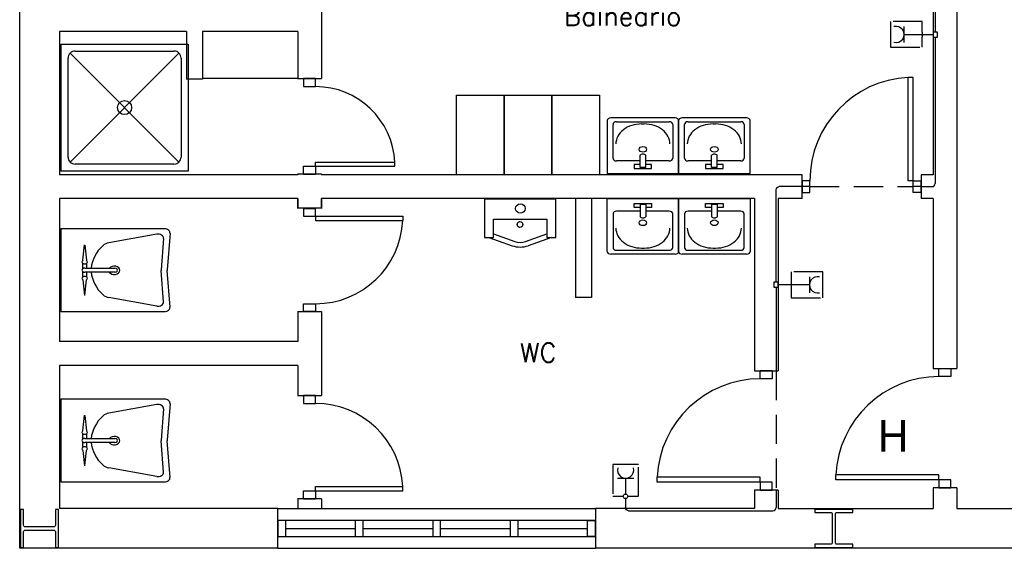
# Model space of a CAD drawing. Header units: millimetres. Extents: x -559 to 10735, y -2326 to 222.
# Tile 26 of 256: x 78.15 to 95.01, y 87.5 to 96.54. Entities that reach past the tile are written whole.
import ezdxf

# ---------------------------------------------------------------- set-up
doc = ezdxf.new("R2010")
doc.units = ezdxf.units.MM
doc.header["$LTSCALE"] = 4
doc.linetypes.add('HIDDEN2', pattern=[0.1875, 0.125, -0.0625])
for name, color, linetype in [('222', 22, 'Continuous'), ('Identificaçao de Comodos', 251, 'Continuous'), ('Planta Baixa', 251, 'Continuous')]:
    doc.layers.add(name, color=color, linetype=linetype)
doc.styles.add('ROMANS8', font='romans8', dxfattribs={"height": 0.2})

# ---------------------------------------------------------------- blocks, each defined once
blk = doc.blocks.new('A1138DB-flat-9-flat-1')
at = {"color": 9}
for p, q in [((-0.225, -0.3325), (-0.225, 0)), ((-0.225, 0), (0.225, 0)), ((0.225, 0), (0.225, -0.3325)), ((-0.0551, -0.0563), (-0.0551, -0.0319)), ((-0.0551, -0.0319), (0.0551, -0.0319)), ((-0.018, -0.0563), (-0.0551, -0.0563)), ((-0.018, -0.0382), (-0.018, -0.1144)), ((0.018, -0.0382), (-0.018, -0.0382)), ((0.018, -0.0382), (0.018, -0.1144)), ((0.0551, -0.0563), (0.018, -0.0563)), ((0.0551, -0.0319), (0.0551, -0.0563)), ((-0.1882, -0.0968), (-0.1882, -0.3081)), ((-0.018, -0.0793), (-0.1657, -0.0793)), ((0.1657, -0.0793), (0.018, -0.0793)), ((0.1882, -0.3081), (0.1882, -0.0968)), ((-0.1882, -0.3081), (-0.1882, -0.3081)), ((0.2025, -0.35), (-0.2025, -0.35)), ((-0.1657, -0.3256), (0.1657, -0.3256)), ((-0.0082, -0.3116), (0.0082, -0.3116))]:
    blk.add_line(p, q, dxfattribs=at)
for centre, major_axis, start_param, end_param in [((-0.1657, -0.0968), (-0.0225, 0), 4.712388, 6.283186), ((0, -0.1058), (0.0212, 0), 3.694408, 5.73037), ((0.1657, -0.0968), (-0.0225, 0), 3.141592, 4.71239), ((-0.0082, -0.1856), (0.162, 0), 3.141592, 4.71239), ((0, -0.1521), (-0.0232, 0), 1.570796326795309, 7.853981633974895), ((0.0082, -0.1856), (0.162, 0), 4.712388, 6.283186), ((-0.1657, -0.3081), (0.0225, 0), 3.141592, 4.71239), ((0.1657, -0.3081), (0.0225, 0), 4.712388, 6.283186), ((-0.2025, -0.3325), (-0.0225, 0), 0, 1.570796), ((0.2025, -0.3325), (0.0225, 0), 4.712389, 6.283185)]:
    blk.add_ellipse(centre, major_axis=major_axis, ratio=0.777778, start_param=start_param, end_param=end_param, dxfattribs=at)
blk = doc.blocks.new('AUD18D1S-flat-45-flat-1')
at = {"color": 9}
for p, q in [((-0.075, 0), (0.075, 0)), ((0.075, -0.65), (-0.075, -0.65))]:
    blk.add_line(p, q, dxfattribs=at)
blk = doc.blocks.new('AUD19D1S-flat-45-flat-1')
at = {"color": 9}
for p, q in [((0, 0), (0, 0)), ((0, -0.65), (0, -0.65))]:
    blk.add_line(p, q, dxfattribs=at)
blk = doc.blocks.new('AUD37D1S-flat-117-flat-1')
at = {"color": 9}
for p, q in [((0.0375, 0), (-0.0375, 0)), ((-0.0375, 0), (-0.0375, -0.05)), ((0.0375, -0.05), (0.0375, 0)), ((-0.0375, -0.05), (0.0375, -0.05))]:
    blk.add_line(p, q, dxfattribs=at)
at = {"color": 9, "oblique": 22.61986, "width": 1.083333, "flags": 3}
for p in [(-0.0375, -0.05), (0, -0.05), (0.0375, -0.05)]:
    blk.add_attdef('JAMBPT', p, '', height=0.00588, rotation=326.30993, dxfattribs=at)
at = {"color": 9, "width": 0.666667, "flags": 3}
for p in [(0, -0.05), (0.0375, -0.05)]:
    blk.add_attdef('JAMBPT', p, '', height=0.0075, rotation=270, dxfattribs=at)
blk = doc.blocks.new('AUD37D1S-flat-116-flat-1')
at = {"color": 9}
for p, q in [((-0.0375, 0.05), (0.0375, 0.05)), ((-0.0375, 0), (-0.0375, 0.05)), ((0.0375, 0), (-0.0375, 0)), ((0.0375, 0.05), (0.0375, 0))]:
    blk.add_line(p, q, dxfattribs=at)
at = {"color": 9, "text_generation_flag": 4, "flags": 3}
for p, height, rotation, width in [((-0.0375, 0.05), 0.00588, 33.69007, 1.083333), ((0, 0.05), 0.0075, 90, 0.666667), ((0, 0.05), 0.00588, 33.69007, 1.083333), ((0.0375, 0.05), 0.0075, 90, 0.666667), ((0.0375, 0.05), 0.00588, 33.69007, 1.083333)]:
    blk.add_attdef('JAMBPT', p, '', height=height, rotation=rotation, dxfattribs=dict(at, width=width))
blk = doc.blocks.new('AUD41D1S-flat-30-flat-1')
at = {"color": 9}
for p, q in [((0.0375, 0.325), (-0.0375, 0.325)), ((-0.0375, -0.325), (0.0375, -0.325))]:
    blk.add_line(p, q, dxfattribs=at)
blk = doc.blocks.new('AUD30D1S-flat-10-flat-1')
at = {"color": 9}
for p, q in [((0, -0.275), (0, -0.2483)), ((0, -0.2483), (0.5498, -0.2483)), ((0, -0.275), (0.5498, -0.275)), ((0.5498, -0.275), (0.5498, -0.2483))]:
    blk.add_line(p, q, dxfattribs=at)
blk.add_ellipse((0, -0.275), major_axis=(-0.3888, 0.3888), ratio=1, start_param=3.975621, end_param=5.497787, dxfattribs=at)
blk = doc.blocks.new('A1064DA-flat-4-flat-1')
at = {"color": 9}
for p, q in [((0, -0.4), (0, 0.4)), ((0, 0.4), (0.8, 0.4)), ((0.8, 0.4), (0.8, -0.4)), ((0.0444, -0.3111), (0.0444, 0.3111)), ((0.7425, 0.3425), (0.0575, -0.3425)), ((0.0575, 0.3425), (0.7425, -0.3425)), ((0.0889, 0.3556), (0.7111, 0.3556)), ((0.7556, 0.3111), (0.7556, -0.3111)), ((0.7111, -0.3556), (0.0889, -0.3556)), ((0.8, -0.4), (0, -0.4))]:
    blk.add_line(p, q, dxfattribs=at)
for centre, major_axis, start_param, end_param in [((0.0889, 0.3111), (0.0314, -0.0314), 2.356194, 3.926992), ((0.7111, 0.3111), (0.0314, -0.0314), 0.785397, 2.356195), ((0.4, 0), (0.0314, -0.0314), 0.785398, 7.068583), ((0.0889, -0.3111), (-0.0314, -0.0314), -0.785399, 0.785399), ((0.7111, -0.3111), (-0.0314, -0.0314), 0.785397, 2.356195)]:
    blk.add_ellipse(centre, major_axis=major_axis, ratio=1, start_param=start_param, end_param=end_param, dxfattribs=at)
blk = doc.blocks.new('A1138DD-flat-2-flat-1')
at = {"color": 9}
for p, q in [((0, 0.26), (0, -0.26)), ((0.6534, 0.26), (0, 0.26)), ((0.6043, 0.2256), (0.3034, 0.1719)), ((0.6467, 0.1988), (0.6317, 0.003)), ((0.6879, 0.2325), (0.6703, 0.003)), ((0.1398, 0.0618), (0.1492, 0.159)), ((0.1524, 0.1576), (0.1615, 0.0618)), ((0.1389, 0.0091), (0.1389, 0.0429)), ((0.1507, 0.0127), (0.3408, 0.0127)), ((0.1625, 0.0429), (0.1625, 0.0127)), ((0.1389, -0.0429), (0.1389, -0.0091)), ((0.1398, -0.0618), (0.1492, -0.159)), ((0.3408, -0.0127), (0.1507, -0.0127)), ((0.1524, -0.1576), (0.1615, -0.0618)), ((0.1625, -0.0127), (0.1625, -0.0429)), ((0.6467, -0.1988), (0.6317, -0.003)), ((0.6879, -0.2325), (0.6703, -0.003)), ((0.6043, -0.2256), (0.3034, -0.1719)), ((0, -0.26), (0.6534, -0.26))]:
    blk.add_line(p, q, dxfattribs=at)
for centre, major_axis, start_param, end_param in [((0.6534, 0.234), (0.0345, 0), -0.057781, 1.570796), ((0.6123, 0.2003), (0.0345, 0), -0.057781, 1.803372), ((0.5115, 0), (0.3197, 0), 2.444575, 3.088713), ((0.3193, 0.1213), (-0.069, 0), -1.33822, -0.697017), ((0.1507, 0.052), (-0.0169, 0), -0.873805, 4.014592), ((0.1507, 0), (-0.0169, 0), -1.570796, 1.570796), ((0.3369, -0.0007), (-0.035, 0), 0.474851, 5.750777), ((0.3408, 0), (-0.0169, 0), 1.570796, 4.712389), ((0.7006, 0), (-0.069, 0), -0.057781, 0.057781), ((0.7392, 0), (-0.069, 0), -0.057781, 0.057781), ((0.1507, -0.052), (-0.0169, 0), 2.268617, 7.15699), ((0.5115, 0), (-0.3197, 0), 0.05288, 0.697017), ((0.3193, -0.1213), (0.069, 0), -2.444575, -1.803372), ((0.6123, -0.2003), (-0.0345, 0), 1.33822, 3.199374), ((0.6534, -0.234), (-0.0345, 0), 1.570796, 3.199374)]:
    blk.add_ellipse(centre, major_axis=major_axis, ratio=0.753623, start_param=start_param, end_param=end_param, dxfattribs=at)
blk = doc.blocks.new('A1163DA-flat-1-flat-1')
at = {"color": 9}
for p, q in [((-0.1969, -0.24), (-0.0504, -0.2923)), ((-0.1687, -0.2173), (-0.0336, -0.2656)), ((0.0336, -0.2656), (0.1687, -0.2173)), ((0.1969, -0.24), (0.0504, -0.2923))]:
    blk.add_line(p, q, dxfattribs=at)
blk.add_lwpolyline([(-0.225, 0), (-0.225, -0.24), (-0.1687, -0.24), (-0.1687, -0.1244), (0.1687, -0.1244), (0.1687, -0.24), (0.225, -0.24), (0.225, 0)], close=True, dxfattribs=at)
for centre, radius in [((0.0014, -0.0582), 0.03), ((-0.0011, -0.159), 0.018)]:
    blk.add_circle(centre, radius, dxfattribs=at)
for centre, radius in [((0, -0.151), 0.15), ((0, -0.1714), 0.1)]:
    blk.add_arc(centre, radius, 250.35503, 289.64497, dxfattribs=at)
blk = doc.blocks.new('AUD18D1S-flat-44-flat-1')
at = {"color": 9}
for p, q in [((-0.075, 0.75), (0.075, 0.75)), ((0.075, 0), (-0.075, 0))]:
    blk.add_line(p, q, dxfattribs=at)
blk = doc.blocks.new('AUD19D1S-flat-44-flat-1')
at = {"color": 9}
for p, q in [((0, 0.75), (0, 0.75)), ((0, 0), (0, 0))]:
    blk.add_line(p, q, dxfattribs=at)
blk = doc.blocks.new('AUD37D1S-flat-115-flat-1')
at = {"color": 9}
for p, q in [((-0.0375, 0.05), (-0.0375, 0)), ((0.0375, 0.05), (-0.0375, 0.05)), ((-0.0375, 0), (0.0375, 0)), ((0.0375, 0), (0.0375, 0.05))]:
    blk.add_line(p, q, dxfattribs=at)
at = {"color": 9, "oblique": 22.61986, "width": 1.083333, "flags": 3}
for p in [(-0.0375, 0.05), (0, 0.05), (0.0375, 0.05)]:
    blk.add_attdef('JAMBPT', p, '', height=0.00588, rotation=146.30993, dxfattribs=at)
at = {"color": 9, "width": 0.666667, "flags": 3}
for p in [(-0.0375, 0.05), (0, 0.05)]:
    blk.add_attdef('JAMBPT', p, '', height=0.0075, rotation=90, dxfattribs=at)
blk = doc.blocks.new('AUD37D1S-flat-114-flat-1')
at = {"color": 9}
for p, q in [((-0.0375, 0), (0.0375, 0)), ((-0.0375, -0.05), (-0.0375, 0)), ((0.0375, 0), (0.0375, -0.05)), ((0.0375, -0.05), (-0.0375, -0.05))]:
    blk.add_line(p, q, dxfattribs=at)
at = {"color": 9, "text_generation_flag": 4, "flags": 3}
for p, height, rotation, width in [((-0.0375, -0.05), 0.00588, 213.69007, 1.083333), ((-0.0375, -0.05), 0.0075, 270, 0.666667), ((0, -0.05), 0.00588, 213.69007, 1.083333), ((0, -0.05), 0.0075, 270, 0.666667), ((0.0375, -0.05), 0.00588, 213.69007, 1.083333)]:
    blk.add_attdef('JAMBPT', p, '', height=height, rotation=rotation, dxfattribs=dict(at, width=width))
blk = doc.blocks.new('AUD41D1S-flat-29-flat-1')
at = {"color": 9}
for p, q in [((0.0375, 0.375), (-0.0375, 0.375)), ((-0.0375, -0.375), (0.0375, -0.375))]:
    blk.add_line(p, q, dxfattribs=at)
blk = doc.blocks.new('AUD29D1S-flat-24-flat-1')
at = {"color": 9}
for p, q in [((-0.65, -0.325), (-0.65, -0.2934)), ((0, -0.2934), (-0.65, -0.2934)), ((0, -0.325), (0, -0.2934)), ((0, -0.325), (-0.65, -0.325))]:
    blk.add_line(p, q, dxfattribs=at)
blk.add_ellipse((0, -0.325), major_axis=(-0.4596, 0.4596), ratio=1, start_param=-0.785398, end_param=0.736768, dxfattribs=at)
blk = doc.blocks.new('AUD18D1S-flat-43-flat-1')
at = {"color": 9}
for p, q in [((-0.075, 0.75), (0.075, 0.75)), ((0.075, 0), (-0.075, 0))]:
    blk.add_line(p, q, dxfattribs=at)
blk = doc.blocks.new('AUD19D1S-flat-43-flat-1')
at = {"color": 9}
for p, q in [((0, 0.75), (0, 0.75)), ((0, 0), (0, 0))]:
    blk.add_line(p, q, dxfattribs=at)
blk = doc.blocks.new('AUD37D1S-flat-113-flat-1')
at = {"color": 9}
for p, q in [((-0.0375, 0.05), (-0.0375, 0)), ((0.0375, 0.05), (-0.0375, 0.05)), ((-0.0375, 0), (0.0375, 0)), ((0.0375, 0), (0.0375, 0.05))]:
    blk.add_line(p, q, dxfattribs=at)
at = {"color": 9, "oblique": 22.61986, "width": 1.083333, "flags": 3}
for p in [(-0.0375, 0.05), (0, 0.05), (0.0375, 0.05)]:
    blk.add_attdef('JAMBPT', p, '', height=0.00588, rotation=146.30993, dxfattribs=at)
at = {"color": 9, "width": 0.666667, "flags": 3}
for p in [(-0.0375, 0.05), (0, 0.05)]:
    blk.add_attdef('JAMBPT', p, '', height=0.0075, rotation=90, dxfattribs=at)
blk = doc.blocks.new('AUD37D1S-flat-112-flat-1')
at = {"color": 9}
for p, q in [((-0.0375, 0), (0.0375, 0)), ((-0.0375, -0.05), (-0.0375, 0)), ((0.0375, 0), (0.0375, -0.05)), ((0.0375, -0.05), (-0.0375, -0.05))]:
    blk.add_line(p, q, dxfattribs=at)
at = {"color": 9, "text_generation_flag": 4, "flags": 3}
for p, height, rotation, width in [((-0.0375, -0.05), 0.00588, 213.69007, 1.083333), ((-0.0375, -0.05), 0.0075, 270, 0.666667), ((0, -0.05), 0.00588, 213.69007, 1.083333), ((0, -0.05), 0.0075, 270, 0.666667), ((0.0375, -0.05), 0.00588, 213.69007, 1.083333)]:
    blk.add_attdef('JAMBPT', p, '', height=height, rotation=rotation, dxfattribs=dict(at, width=width))
blk = doc.blocks.new('AUD41D1S-flat-28-flat-1')
at = {"color": 9}
for p, q in [((0.0375, 0.375), (-0.0375, 0.375)), ((-0.0375, -0.375), (0.0375, -0.375))]:
    blk.add_line(p, q, dxfattribs=at)
blk = doc.blocks.new('AUD29D1S-flat-23-flat-1')
at = {"color": 9}
for p, q in [((-0.65, -0.325), (-0.65, -0.2934)), ((0, -0.2934), (-0.65, -0.2934)), ((0, -0.325), (0, -0.2934)), ((0, -0.325), (-0.65, -0.325))]:
    blk.add_line(p, q, dxfattribs=at)
blk.add_ellipse((0, -0.325), major_axis=(-0.4596, 0.4596), ratio=1, start_param=-0.785398, end_param=0.736768, dxfattribs=at)
blk = doc.blocks.new('AUD18D1S-flat-42-flat-1')
at = {"color": 9}
for p, q in [((0, -0.075), (0, 0.075)), ((0.75, 0.075), (0.75, -0.075))]:
    blk.add_line(p, q, dxfattribs=at)
blk = doc.blocks.new('AUD19D1S-flat-42-flat-1')
at = {"color": 9}
for p, q in [((0, 0), (0, 0)), ((0.75, 0), (0.75, 0))]:
    blk.add_line(p, q, dxfattribs=at)
blk = doc.blocks.new('AUD37D1S-flat-111-flat-1')
at = {"color": 9}
for p, q in [((0, 0.0375), (0, -0.0375)), ((0.05, 0.0375), (0, 0.0375)), ((0.05, -0.0375), (0.05, 0.0375)), ((0, -0.0375), (0.05, -0.0375))]:
    blk.add_line(p, q, dxfattribs=at)
at = {"color": 9, "oblique": 22.61986, "width": 1.083333, "flags": 3}
for p in [(0.05, 0.0375), (0.05, 0), (0.05, -0.0375)]:
    blk.add_attdef('JAMBPT', p, '', height=0.00588, rotation=56.30993, dxfattribs=at)
at = {"color": 9, "width": 0.666667, "flags": 3}
for p in [(0.05, 0.0375), (0.05, 0)]:
    blk.add_attdef('JAMBPT', p, '', height=0.0075, dxfattribs=at)
blk = doc.blocks.new('AUD37D1S-flat-110-flat-1')
at = {"color": 9}
for p, q in [((-0.05, 0.0375), (0, 0.0375)), ((-0.05, -0.0375), (-0.05, 0.0375)), ((0, 0.0375), (0, -0.0375)), ((0, -0.0375), (-0.05, -0.0375))]:
    blk.add_line(p, q, dxfattribs=at)
at = {"color": 9, "text_generation_flag": 4, "flags": 3}
for p, height, rotation, width in [((-0.05, 0.0375), 0.00588, 123.69007, 1.083333), ((-0.05, 0.0375), 0.0075, 180, 0.666667), ((-0.05, 0), 0.0075, 180, 0.666667), ((-0.05, 0), 0.00588, 123.69007, 1.083333), ((-0.05, -0.0375), 0.00588, 123.69007, 1.083333)]:
    blk.add_attdef('JAMBPT', p, '', height=height, rotation=rotation, dxfattribs=dict(at, width=width))
blk = doc.blocks.new('AUD41D1S-flat-27-flat-1')
at = {"color": 9}
for p, q in [((-0.375, 0.0375), (-0.375, -0.0375)), ((0.375, -0.0375), (0.375, 0.0375))]:
    blk.add_line(p, q, dxfattribs=at)
blk = doc.blocks.new('AUD29D1S-flat-22-flat-1')
at = {"color": 9}
for p, q in [((0.325, 0.65), (0.2934, 0.65)), ((0.2934, 0), (0.2934, 0.65)), ((0.325, 0), (0.325, 0.65)), ((0.325, 0), (0.2934, 0))]:
    blk.add_line(p, q, dxfattribs=at)
blk.add_ellipse((0.325, 0), major_axis=(0.4596, -0.4596), ratio=1, start_param=2.404825, end_param=3.926991, dxfattribs=at)
blk = doc.blocks.new('A1138DB-flat-8-flat-1')
at = {"color": 9}
for p, q in [((-0.225, 0.3325), (-0.225, 0)), ((0.2025, 0.35), (-0.2025, 0.35)), ((-0.1657, 0.3256), (0.1657, 0.3256)), ((-0.0082, 0.3116), (0.0082, 0.3116)), ((0.225, 0), (0.225, 0.3325)), ((-0.1882, 0.0968), (-0.1882, 0.3081)), ((-0.1882, 0.3081), (-0.1882, 0.3081)), ((0.1882, 0.3081), (0.1882, 0.0968)), ((-0.018, 0.0793), (-0.1657, 0.0793)), ((-0.018, 0.0382), (-0.018, 0.1144)), ((0.018, 0.0382), (0.018, 0.1144)), ((0.1657, 0.0793), (0.018, 0.0793)), ((-0.225, 0), (0.225, 0)), ((-0.0551, 0.0563), (-0.0551, 0.0319)), ((-0.018, 0.0563), (-0.0551, 0.0563)), ((-0.0551, 0.0319), (0.0551, 0.0319)), ((0.018, 0.0382), (-0.018, 0.0382)), ((0.0551, 0.0563), (0.018, 0.0563)), ((0.0551, 0.0319), (0.0551, 0.0563))]:
    blk.add_line(p, q, dxfattribs=at)
for centre, major_axis, start_param, end_param in [((-0.2025, 0.3325), (-0.0225, 0), -1.570796, 0), ((-0.1657, 0.3081), (0.0225, 0), 1.570796, 3.141593), ((-0.0082, 0.1856), (0.162, 0), 1.570796, 3.141593), ((0.0082, 0.1856), (0.162, 0), -0.000001, 1.570797), ((0.1657, 0.3081), (0.0225, 0), -0.000001, 1.570797), ((0.2025, 0.3325), (0.0225, 0), 0, 1.570796), ((0, 0.1521), (-0.0232, 0), -1.570796, 4.712389), ((-0.1657, 0.0968), (-0.0225, 0), -0.000001, 1.570797), ((0, 0.1058), (0.0212, 0), 0.552816, 2.588777), ((0.1657, 0.0968), (-0.0225, 0), 1.570796, 3.141593)]:
    blk.add_ellipse(centre, major_axis=major_axis, ratio=0.777778, start_param=start_param, end_param=end_param, dxfattribs=at)
blk = doc.blocks.new('A1138DB-flat-7-flat-1')
at = {"color": 9}
for p, q in [((-0.225, -0.3325), (-0.225, 0)), ((-0.225, 0), (0.225, 0)), ((0.225, 0), (0.225, -0.3325)), ((-0.0551, -0.0563), (-0.0551, -0.0319)), ((-0.0551, -0.0319), (0.0551, -0.0319)), ((-0.018, -0.0563), (-0.0551, -0.0563)), ((-0.018, -0.0382), (-0.018, -0.1144)), ((0.018, -0.0382), (-0.018, -0.0382)), ((0.018, -0.0382), (0.018, -0.1144)), ((0.0551, -0.0563), (0.018, -0.0563)), ((0.0551, -0.0319), (0.0551, -0.0563)), ((-0.1882, -0.0968), (-0.1882, -0.3081)), ((-0.018, -0.0793), (-0.1657, -0.0793)), ((0.1657, -0.0793), (0.018, -0.0793)), ((0.1882, -0.3081), (0.1882, -0.0968)), ((-0.1882, -0.3081), (-0.1882, -0.3081)), ((0.2025, -0.35), (-0.2025, -0.35)), ((-0.1657, -0.3256), (0.1657, -0.3256)), ((-0.0082, -0.3116), (0.0082, -0.3116))]:
    blk.add_line(p, q, dxfattribs=at)
for centre, major_axis, start_param, end_param in [((-0.1657, -0.0968), (-0.0225, 0), 4.712388, 6.283186), ((0, -0.1058), (0.0212, 0), 3.694408, 5.73037), ((0.1657, -0.0968), (-0.0225, 0), 3.141592, 4.71239), ((-0.0082, -0.1856), (0.162, 0), 3.141592, 4.71239), ((0, -0.1521), (-0.0232, 0), 1.570796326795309, 7.853981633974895), ((0.0082, -0.1856), (0.162, 0), 4.712388, 6.283186), ((-0.1657, -0.3081), (0.0225, 0), 3.141592, 4.71239), ((0.1657, -0.3081), (0.0225, 0), 4.712388, 6.283186), ((-0.2025, -0.3325), (-0.0225, 0), 0, 1.570796), ((0.2025, -0.3325), (0.0225, 0), 4.712389, 6.283185)]:
    blk.add_ellipse(centre, major_axis=major_axis, ratio=0.777778, start_param=start_param, end_param=end_param, dxfattribs=at)
blk = doc.blocks.new('A1138DB-flat-6-flat-1')
at = {"color": 9}
for p, q in [((-0.225, 0.3325), (-0.225, 0)), ((0.2025, 0.35), (-0.2025, 0.35)), ((-0.1657, 0.3256), (0.1657, 0.3256)), ((-0.0082, 0.3116), (0.0082, 0.3116)), ((0.225, 0), (0.225, 0.3325)), ((-0.1882, 0.0968), (-0.1882, 0.3081)), ((-0.1882, 0.3081), (-0.1882, 0.3081)), ((0.1882, 0.3081), (0.1882, 0.0968)), ((-0.018, 0.0793), (-0.1657, 0.0793)), ((-0.018, 0.0382), (-0.018, 0.1144)), ((0.018, 0.0382), (0.018, 0.1144)), ((0.1657, 0.0793), (0.018, 0.0793)), ((-0.225, 0), (0.225, 0)), ((-0.0551, 0.0563), (-0.0551, 0.0319)), ((-0.018, 0.0563), (-0.0551, 0.0563)), ((-0.0551, 0.0319), (0.0551, 0.0319)), ((0.018, 0.0382), (-0.018, 0.0382)), ((0.0551, 0.0563), (0.018, 0.0563)), ((0.0551, 0.0319), (0.0551, 0.0563))]:
    blk.add_line(p, q, dxfattribs=at)
for centre, major_axis, start_param, end_param in [((-0.2025, 0.3325), (-0.0225, 0), -1.570796, 0), ((-0.1657, 0.3081), (0.0225, 0), 1.570796, 3.141593), ((-0.0082, 0.1856), (0.162, 0), 1.570796, 3.141593), ((0.0082, 0.1856), (0.162, 0), -0.000001, 1.570797), ((0.1657, 0.3081), (0.0225, 0), -0.000001, 1.570797), ((0.2025, 0.3325), (0.0225, 0), 0, 1.570796), ((0, 0.1521), (-0.0232, 0), -1.570796, 4.712389), ((-0.1657, 0.0968), (-0.0225, 0), -0.000001, 1.570797), ((0, 0.1058), (0.0212, 0), 0.552816, 2.588777), ((0.1657, 0.0968), (-0.0225, 0), 1.570796, 3.141593)]:
    blk.add_ellipse(centre, major_axis=major_axis, ratio=0.777778, start_param=start_param, end_param=end_param, dxfattribs=at)
blk = doc.blocks.new('A1138DD-flat-1-flat-1')
at = {"color": 9}
for p, q in [((0, 0.26), (0, -0.26)), ((0.6534, 0.26), (0, 0.26)), ((0.6043, 0.2256), (0.3034, 0.1719)), ((0.6467, 0.1988), (0.6317, 0.003)), ((0.6879, 0.2325), (0.6703, 0.003)), ((0.1398, 0.0618), (0.1492, 0.159)), ((0.1524, 0.1576), (0.1615, 0.0618)), ((0.1389, 0.0091), (0.1389, 0.0429)), ((0.1507, 0.0127), (0.3408, 0.0127)), ((0.1625, 0.0429), (0.1625, 0.0127)), ((0.1389, -0.0429), (0.1389, -0.0091)), ((0.1398, -0.0618), (0.1492, -0.159)), ((0.3408, -0.0127), (0.1507, -0.0127)), ((0.1524, -0.1576), (0.1615, -0.0618)), ((0.1625, -0.0127), (0.1625, -0.0429)), ((0.6467, -0.1988), (0.6317, -0.003)), ((0.6879, -0.2325), (0.6703, -0.003)), ((0.6043, -0.2256), (0.3034, -0.1719)), ((0, -0.26), (0.6534, -0.26))]:
    blk.add_line(p, q, dxfattribs=at)
for centre, major_axis, start_param, end_param in [((0.6534, 0.234), (0.0345, 0), -0.057781, 1.570796), ((0.6123, 0.2003), (0.0345, 0), -0.057781, 1.803372), ((0.5115, 0), (0.3197, 0), 2.444575, 3.088713), ((0.3193, 0.1213), (-0.069, 0), -1.33822, -0.697017), ((0.1507, 0.052), (-0.0169, 0), -0.873805, 4.014592), ((0.1507, 0), (-0.0169, 0), -1.570796, 1.570796), ((0.3369, -0.0007), (-0.035, 0), 0.474851, 5.750777), ((0.3408, 0), (-0.0169, 0), 1.570796, 4.712389), ((0.7006, 0), (-0.069, 0), -0.057781, 0.057781), ((0.7392, 0), (-0.069, 0), -0.057781, 0.057781), ((0.1507, -0.052), (-0.0169, 0), 2.268617, 7.15699), ((0.5115, 0), (-0.3197, 0), 0.05288, 0.697017), ((0.3193, -0.1213), (-0.069, 0), 0.697017, 1.33822), ((0.6123, -0.2003), (0.0345, 0), -1.803372, 0.057781), ((0.6534, -0.234), (-0.0345, 0), 1.570796, 3.199374)]:
    blk.add_ellipse(centre, major_axis=major_axis, ratio=0.753623, start_param=start_param, end_param=end_param, dxfattribs=at)
blk = doc.blocks.new('AUD18D1S-flat-40-flat-1')
at = {"color": 9}
for p, q in [((-0.075, 0), (0.075, 0)), ((0.075, -0.6), (-0.075, -0.6))]:
    blk.add_line(p, q, dxfattribs=at)
blk = doc.blocks.new('AUD19D1S-flat-40-flat-1')
at = {"color": 9}
for p, q in [((0, 0), (0, 0)), ((0, -0.6), (0, -0.6))]:
    blk.add_line(p, q, dxfattribs=at)
blk = doc.blocks.new('AUD37D1S-flat-104-flat-1')
at = {"color": 9}
for p, q in [((0.0375, 0), (-0.0375, 0)), ((-0.0375, 0), (-0.0375, -0.05)), ((0.0375, -0.05), (0.0375, 0)), ((-0.0375, -0.05), (0.0375, -0.05))]:
    blk.add_line(p, q, dxfattribs=at)
at = {"color": 9, "oblique": 22.61986, "width": 1.083333, "flags": 3}
for p in [(-0.0375, -0.05), (0, -0.05), (0.0375, -0.05)]:
    blk.add_attdef('JAMBPT', p, '', height=0.00588, rotation=326.30993, dxfattribs=at)
at = {"color": 9, "width": 0.666667, "flags": 3}
for p in [(0, -0.05), (0.0375, -0.05)]:
    blk.add_attdef('JAMBPT', p, '', height=0.0075, rotation=270, dxfattribs=at)
blk = doc.blocks.new('AUD37D1S-flat-103-flat-1')
at = {"color": 9}
for p, q in [((-0.0375, 0.05), (0.0375, 0.05)), ((-0.0375, 0), (-0.0375, 0.05)), ((0.0375, 0), (-0.0375, 0)), ((0.0375, 0.05), (0.0375, 0))]:
    blk.add_line(p, q, dxfattribs=at)
at = {"color": 9, "text_generation_flag": 4, "flags": 3}
for p, height, rotation, width in [((-0.0375, 0.05), 0.00588, 33.69007, 1.083333), ((0, 0.05), 0.0075, 90, 0.666667), ((0, 0.05), 0.00588, 33.69007, 1.083333), ((0.0375, 0.05), 0.0075, 90, 0.666667), ((0.0375, 0.05), 0.00588, 33.69007, 1.083333)]:
    blk.add_attdef('JAMBPT', p, '', height=height, rotation=rotation, dxfattribs=dict(at, width=width))
blk = doc.blocks.new('AUD41D1S-flat-26-flat-1')
at = {"color": 9}
for p, q in [((0.0375, 0.3), (-0.0375, 0.3)), ((-0.0375, -0.3), (0.0375, -0.3))]:
    blk.add_line(p, q, dxfattribs=at)
blk = doc.blocks.new('AUD30D1S-flat-9-flat-1')
at = {"color": 9}
for p, q in [((0, -0.25), (0, -0.2257)), ((0, -0.2257), (0.4999, -0.2257)), ((0.4999, -0.25), (0.4999, -0.2257)), ((0, -0.25), (0.4999, -0.25))]:
    blk.add_line(p, q, dxfattribs=at)
blk.add_ellipse((0, -0.25), major_axis=(-0.3535, 0.3535), ratio=1, start_param=3.975621, end_param=5.497787, dxfattribs=at)
blk = doc.blocks.new('A1095D1-flat-16-flat-1')
at = {"color": 9}
for p, q in [((-0.3, 0), (-0.3, 0.5)), ((-0.3, 0.5), (0, 0.5)), ((0, 0.5), (0, 0)), ((0, 0), (-0.3, 0))]:
    blk.add_line(p, q, dxfattribs=at)
blk = doc.blocks.new('A1095D1-flat-15-flat-1')
at = {"color": 9}
for p, q in [((-0.3, 0), (-0.3, 0.5)), ((-0.3, 0.5), (0, 0.5)), ((0, 0.5), (0, 0)), ((0, 0), (-0.3, 0))]:
    blk.add_line(p, q, dxfattribs=at)
blk = doc.blocks.new('A1095D1-flat-14-flat-1')
at = {"color": 9}
for p, q in [((-0.3, 0), (-0.3, 0.5)), ((-0.3, 0.5), (0, 0.5)), ((0, 0.5), (0, 0)), ((0, 0), (-0.3, 0))]:
    blk.add_line(p, q, dxfattribs=at)
blk = doc.blocks.new('AUW01D3S-flat-10-flat-1')
at = {"color": 9}
for p, q in [((0, 0.125), (2, 0.125)), ((0, -0.125), (2, -0.125))]:
    blk.add_line(p, q, dxfattribs=at)
blk = doc.blocks.new('AUD18D1S-flat-20-flat-1')
at = {"color": 9}
for p, q in [((0, -0.125), (0, 0.125)), ((2, 0.125), (2, -0.125))]:
    blk.add_line(p, q, dxfattribs=at)
blk = doc.blocks.new('AUD19D1S-flat-20-flat-1')
at = {"color": 9}
for p, q in [((0, 0), (0, 0)), ((2, 0), (2, 0))]:
    blk.add_line(p, q, dxfattribs=at)
blk = doc.blocks.new('AUD37D1S-flat-58-flat-1')
at = {"color": 9}
for p, q in [((0, 0.05), (0, -0.05)), ((0.05, 0.05), (0, 0.05)), ((0.05, -0.05), (0.05, 0.05)), ((0, -0.05), (0.05, -0.05))]:
    blk.add_line(p, q, dxfattribs=at)
at = {"color": 9, "oblique": 36.8699, "width": 1.25, "flags": 3}
for p in [(0.05, 0.05), (0.05, 0), (0.05, -0.05)]:
    blk.add_attdef('JAMBPT', p, '', height=0.00632, rotation=63.43495, dxfattribs=at)
at = {"color": 9, "width": 0.5, "flags": 3}
for p in [(0.05, 0.05), (0.05, 0)]:
    blk.add_attdef('JAMBPT', p, '', height=0.01, dxfattribs=at)
blk = doc.blocks.new('AUD37D1S-flat-57-flat-1')
at = {"color": 9}
for p, q in [((-0.05, 0.05), (0, 0.05)), ((-0.05, -0.05), (-0.05, 0.05)), ((0, 0.05), (0, -0.05)), ((0, -0.05), (-0.05, -0.05))]:
    blk.add_line(p, q, dxfattribs=at)
at = {"color": 9, "text_generation_flag": 4, "flags": 3}
for p, height, rotation, width in [((-0.05, 0.05), 0.00632, 116.56505, 1.25), ((-0.05, 0.05), 0.01, 180, 0.5), ((-0.05, 0), 0.01, 180, 0.5), ((-0.05, 0), 0.00632, 116.56505, 1.25), ((-0.05, -0.05), 0.00632, 116.56505, 1.25)]:
    blk.add_attdef('JAMBPT', p, '', height=height, rotation=rotation, dxfattribs=dict(at, width=width))
blk = doc.blocks.new('AUD40D1S-flat-20-flat-1')
at = {"color": 9}
for p, q in [((-1, 0.05), (-1, -0.05)), ((1, 0.05), (-1, 0.05)), ((1, -0.05), (1, 0.05)), ((-1, -0.05), (1, -0.05))]:
    blk.add_line(p, q, dxfattribs=at)
blk = doc.blocks.new('AUD40D1S-flat-19-flat-1')
at = {"color": 9}
for p, q in [((-1, 0.05), (-1, -0.05)), ((1, 0.05), (-1, 0.05)), ((1, -0.05), (1, 0.05)), ((-1, -0.05), (1, -0.05))]:
    blk.add_line(p, q, dxfattribs=at)
blk = doc.blocks.new('AUD37D1S-flat-56-flat-1')
at = {"color": 9}
for p, q in [((0, 0.05), (0, -0.05)), ((0.05, 0.05), (0, 0.05)), ((0.05, -0.05), (0.05, 0.05)), ((0, -0.05), (0.05, -0.05))]:
    blk.add_line(p, q, dxfattribs=at)
at = {"color": 9, "oblique": 36.8699, "width": 1.25, "flags": 3}
for p in [(0.05, 0.05), (0.05, 0), (0.05, -0.05)]:
    blk.add_attdef('JAMBPT', p, '', height=0.00632, rotation=63.43495, dxfattribs=at)
at = {"color": 9, "width": 0.5, "flags": 3}
for p in [(0.05, 0.05), (0.05, 0)]:
    blk.add_attdef('JAMBPT', p, '', height=0.01, dxfattribs=at)
blk = doc.blocks.new('AUD37D1S-flat-55-flat-1')
at = {"color": 9}
for p, q in [((0, 0.05), (0, -0.05)), ((0.05, 0.05), (0, 0.05)), ((0.05, -0.05), (0.05, 0.05)), ((0, -0.05), (0.05, -0.05))]:
    blk.add_line(p, q, dxfattribs=at)
at = {"color": 9, "oblique": 36.8699, "width": 1.25, "flags": 3}
for p in [(0.05, 0.05), (0.05, 0), (0.05, -0.05)]:
    blk.add_attdef('JAMBPT', p, '', height=0.00632, rotation=63.43495, dxfattribs=at)
at = {"color": 9, "width": 0.5, "flags": 3}
for p in [(0.05, 0.05), (0.05, 0)]:
    blk.add_attdef('JAMBPT', p, '', height=0.01, dxfattribs=at)
blk = doc.blocks.new('AUD37D1S-flat-54-flat-1')
at = {"color": 9}
for p, q in [((0, 0.05), (0, -0.05)), ((0.05, 0.05), (0, 0.05)), ((0.05, -0.05), (0.05, 0.05)), ((0, -0.05), (0.05, -0.05))]:
    blk.add_line(p, q, dxfattribs=at)
at = {"color": 9, "oblique": 36.8699, "width": 1.25, "flags": 3}
for p in [(0.05, 0.05), (0.05, 0), (0.05, -0.05)]:
    blk.add_attdef('JAMBPT', p, '', height=0.00632, rotation=63.43495, dxfattribs=at)
at = {"color": 9, "width": 0.5, "flags": 3}
for p in [(0.05, 0.05), (0.05, 0)]:
    blk.add_attdef('JAMBPT', p, '', height=0.01, dxfattribs=at)
blk = doc.blocks.new('AUW01D1S-flat-26-flat-1')
at = {"color": 9}
blk.add_line((-0.21875, 0), (0.21875, 0), dxfattribs=at)
blk = doc.blocks.new('AUW01D1S-flat-25-flat-1')
at = {"color": 9}
blk.add_line((-0.21875, 0), (0.21875, 0), dxfattribs=at)
blk = doc.blocks.new('AUW01D1S-flat-24-flat-1')
at = {"color": 9}
blk.add_line((-0.21875, 0), (0.21875, 0), dxfattribs=at)
blk = doc.blocks.new('AUW01D1S-flat-23-flat-1')
at = {"color": 9}
blk.add_line((-0.21875, 0), (0.21875, 0), dxfattribs=at)
blk = doc.blocks.new('AUD18D1S-flat-1-flat-1')
at = {"color": 9}
for p, q in [((0.075, 0.65), (-0.075, 0.65)), ((-0.075, 0), (0.075, 0))]:
    blk.add_line(p, q, dxfattribs=at)
blk = doc.blocks.new('AUD19D1S-flat-1-flat-1')
at = {"color": 9}
for p, q in [((0, 0.65), (0, 0.65)), ((0, 0), (0, 0))]:
    blk.add_line(p, q, dxfattribs=at)
blk = doc.blocks.new('AUD37D1S-flat-2-flat-1')
at = {"color": 9}
for p, q in [((-0.0375, 0.05), (0.0375, 0.05)), ((-0.0375, 0), (-0.0375, 0.05)), ((0.0375, 0), (-0.0375, 0)), ((0.0375, 0.05), (0.0375, 0))]:
    blk.add_line(p, q, dxfattribs=at)
at = {"color": 9, "text_generation_flag": 4, "flags": 3}
for p, height, rotation, width in [((-0.0375, 0.05), 0.00588, 33.69007, 1.083333), ((0, 0.05), 0.0075, 90, 0.666667), ((0, 0.05), 0.00588, 33.69007, 1.083333), ((0.0375, 0.05), 0.0075, 90, 0.666667), ((0.0375, 0.05), 0.00588, 33.69007, 1.083333)]:
    blk.add_attdef('JAMBPT', p, '', height=height, rotation=rotation, dxfattribs=dict(at, width=width))
blk = doc.blocks.new('AUD37D1S-flat-1-flat-1')
at = {"color": 9}
for p, q in [((0.0375, 0), (-0.0375, 0)), ((-0.0375, 0), (-0.0375, -0.05)), ((0.0375, -0.05), (0.0375, 0)), ((-0.0375, -0.05), (0.0375, -0.05))]:
    blk.add_line(p, q, dxfattribs=at)
at = {"color": 9, "oblique": 22.61986, "width": 1.083333, "flags": 3}
for p in [(-0.0375, -0.05), (0, -0.05), (0.0375, -0.05)]:
    blk.add_attdef('JAMBPT', p, '', height=0.00588, rotation=326.30993, dxfattribs=at)
at = {"color": 9, "width": 0.666667, "flags": 3}
for p in [(0, -0.05), (0.0375, -0.05)]:
    blk.add_attdef('JAMBPT', p, '', height=0.0075, rotation=270, dxfattribs=at)
blk = doc.blocks.new('AUD41D1S-flat-1-flat-1')
at = {"color": 9}
for p, q in [((-0.0375, 0.325), (0.0375, 0.325)), ((0.0375, -0.325), (-0.0375, -0.325))]:
    blk.add_line(p, q, dxfattribs=at)
blk = doc.blocks.new('AUD30D1S-flat-1-flat-1')
at = {"color": 9}
for p, q in [((0, 0.275), (0, 0.2483)), ((0, 0.275), (0.5498, 0.275)), ((0, 0.2483), (0.5498, 0.2483)), ((0.5498, 0.275), (0.5498, 0.2483))]:
    blk.add_line(p, q, dxfattribs=at)
blk.add_ellipse((0, 0.275), major_axis=(-0.3888, -0.3888), ratio=1, start_param=0.785398, end_param=2.307564, dxfattribs=at)

msp = doc.modelspace()

# ---------------------------------------------------------------- linework, layer by layer
at = {"layer": '222'}
for p, q in [((93.824, 96.743), (93.824, 96.327)), ((93.292, 96.147), (93.292, 96.424)), ((93.292, 96.285), (93.563, 96.285)), ((93.563, 96.285), (93.64, 96.283)), ((93.603, 96.322), (93.603, 96.245)), ((93.64, 96.283), (93.787, 96.283)), ((93.824, 96.239), (93.824, 93.735)), ((91.1, 92.049), (91.1, 93.627)), ((91.681, 93.682), (91.156, 93.682)), ((93.584, 93.682), (93.448, 93.682)), ((93.584, 93.682), (93.769, 93.682)), ((91.36, 92.044), (91.36, 91.967)), ((91.67, 92.141), (91.67, 91.865)), ((91.1, 91.961), (91.1, 90.532)), ((91.323, 92.005), (91.136, 92.005)), ((91.4, 92.003), (91.323, 92.005)), ((91.67, 92.003), (91.4, 92.003)), ((88.387, 88.697), (88.663, 88.697)), ((88.525, 88.697), (88.525, 88.427)), ((91.1, 88.493), (91.1, 88.192)), ((88.523, 88.348), (88.523, 88.192)), ((88.525, 88.427), (88.525, 88.425)), ((88.576, 88.14), (91.045, 88.14))]:
    msp.add_line(p, q, dxfattribs=at)
at = {"layer": '222', "linetype": 'HIDDEN2'}
for p, q in [((91.681, 93.682), (93.448, 93.682)), ((91.1, 90.532), (91.1, 88.493))]:
    msp.add_line(p, q, dxfattribs=at)
for points in [[(93.603, 96.322), (93.603, 96.506), (93.061, 96.506), (93.061, 96.065), (93.603, 96.065), (93.603, 96.245)], [(91.36, 91.967), (91.36, 91.783), (91.902, 91.783), (91.902, 92.223), (91.36, 92.223), (91.36, 92.044)], [(88.561, 88.386), (88.745, 88.386), (88.745, 88.929), (88.305, 88.929), (88.305, 88.386), (88.484, 88.386)]]:
    msp.add_lwpolyline(points, dxfattribs=at)
at = {"layer": '222'}
for points in [[(93.861, 96.239), (93.861, 96.327), (93.787, 96.327), (93.787, 96.239)], [(91.136, 91.961), (91.136, 92.049), (91.063, 92.049), (91.063, 91.961)]]:
    msp.add_lwpolyline(points, close=True, dxfattribs=at)
for points in [[(93.769, 93.682, 0.368935), (93.824, 93.735, 1.00162)], [(91.1, 93.627, -0.377774), (91.156, 93.682, -0.377774)], [(88.576, 88.14, -0.394473), (88.523, 88.192, -1.00162)], [(91.045, 88.14, 0.374992), (91.1, 88.192, 1.00162)]]:
    msp.add_lwpolyline(points, format="xyb", dxfattribs=at)
msp.add_circle((88.523, 88.386), 0.0385, dxfattribs=at)
for centre, start, end in [((93.154, 96.285), 255.083, 104.917), ((91.809, 92.003), 75.083, 284.917), ((88.525, 88.835), 165.083, 14.917)]:
    msp.add_arc(centre, 0.139, start, end, dxfattribs=at)
at = {"layer": 'Planta Baixa'}
for p, q in [((94.195, 108.216), (94.195, 90.569)), ((78.153, 87.497), (78.153, 101.771)), ((93.787, 99.188), (93.787, 93.886)), ((83.319, 97.546), (83.319, 95.529)), ((81.008, 96.333), (78.833, 96.333)), ((78.833, 96.333), (78.833, 93.886)), ((81.008, 96.333), (81.008, 95.518)), ((82.912, 96.333), (81.28, 96.333)), ((81.28, 96.333), (81.28, 95.518)), ((82.912, 96.333), (82.912, 95.529)), ((81.28, 95.518), (81.008, 95.518)), ((82.912, 95.529), (81.28, 95.529)), ((82.912, 93.886), (78.833, 93.886)), ((82.912, 93.897), (82.912, 93.886)), ((83.319, 93.897), (83.319, 93.886)), ((91.545, 93.886), (83.319, 93.886)), ((93.787, 93.886), (93.584, 93.886)), ((82.912, 93.479), (78.833, 93.479)), ((78.833, 93.479), (78.833, 91.031)), ((82.912, 93.479), (82.912, 93.311)), ((82.912, 93.311), (82.912, 93.479)), ((83.319, 93.479), (83.319, 93.311)), ((90.729, 93.479), (83.319, 93.479)), ((83.319, 93.311), (83.319, 93.479)), ((87.669, 93.479), (87.669, 91.784)), ((87.941, 93.479), (87.941, 91.784)), ((90.729, 93.479), (90.729, 90.532)), ((91.136, 93.479), (91.136, 90.532)), ((91.545, 93.479), (91.136, 93.479)), ((93.787, 93.479), (93.584, 93.479)), ((93.787, 93.479), (93.787, 90.569)), ((87.941, 91.784), (87.669, 91.784)), ((82.912, 91.544), (82.912, 91.031)), ((83.319, 91.544), (83.319, 90.112)), ((82.912, 91.031), (78.833, 91.031)), ((82.912, 90.624), (78.833, 90.624)), ((78.833, 90.624), (78.833, 88.177)), ((82.912, 90.624), (82.912, 90.112)), ((90.729, 88.493), (90.729, 88.177)), ((91.136, 88.493), (91.136, 88.177)), ((93.787, 88.53), (93.787, 88.177)), ((94.195, 88.53), (94.195, 88.177)), ((82.912, 88.344), (82.912, 88.177)), ((83.319, 88.344), (83.319, 88.177)), ((82.572, 88.177), (78.833, 88.177)), ((90.729, 88.177), (88.01, 88.177)), ((91.136, 88.177), (93.787, 88.177)), ((94.195, 88.177), (96.167, 88.177)), ((82.572, 87.497), (78.153, 87.497)), ((94.195, 87.497), (88.01, 87.497)), ((96.167, 87.497), (94.195, 87.497))]:
    msp.add_line(p, q, dxfattribs=at)
for points in [[(78.82, 88.163), (78.765, 88.163), (78.765, 87.891, -0.414214), (78.738, 87.864), (78.249, 87.864, -0.414214), (78.221, 87.891), (78.221, 88.163), (78.167, 88.163), (78.167, 87.51), (78.221, 87.51), (78.221, 87.782, -0.414214), (78.249, 87.809), (78.738, 87.809, -0.414214), (78.765, 87.782), (78.765, 87.51), (78.82, 87.51)], [(92.414, 87.51), (92.414, 87.565), (92.142, 87.565, -0.414214), (92.115, 87.592), (92.115, 88.081, -0.414214), (92.142, 88.109), (92.414, 88.109), (92.414, 88.163), (91.762, 88.163), (91.762, 88.109), (92.034, 88.109, -0.414214), (92.061, 88.081), (92.061, 87.592, -0.414214), (92.034, 87.565), (91.762, 87.565), (91.762, 87.51)]]:
    msp.add_lwpolyline(points, format="xyb", close=True, dxfattribs=at)

# ---------------------------------------------------------------- block references
at = {"layer": 'Planta Baixa', "xscale": 2.718962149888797, "yscale": 2.718962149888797, "zscale": 2.718962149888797}
for name, p in [('A1064DA-flat-4-flat-1', (78.861, 95.034)), ('AUD18D1S-flat-40-flat-1', (83.115, 95.529)), ('AUD37D1S-flat-104-flat-1', (83.115, 95.529)), ('AUD41D1S-flat-26-flat-1', (83.115, 94.713)), ('AUD19D1S-flat-40-flat-1', (83.115, 95.529)), ('AUD29D1S-flat-22-flat-1', (92.564, 93.784)), ('AUD30D1S-flat-9-flat-1', (83.217, 94.713)), ('A1095D1-flat-16-flat-1', (86.446, 93.886)), ('A1095D1-flat-15-flat-1', (87.262, 93.886)), ('A1095D1-flat-14-flat-1', (88.078, 93.886)), ('A1138DB-flat-8-flat-1', (88.821, 93.907)), ('A1138DB-flat-6-flat-1', (90.044, 93.907)), ('AUD37D1S-flat-103-flat-1', (83.115, 93.897)), ('AUD18D1S-flat-42-flat-1', (91.545, 93.682)), ('AUD37D1S-flat-111-flat-1', (91.545, 93.682)), ('AUD41D1S-flat-27-flat-1', (92.564, 93.682)), ('AUD37D1S-flat-110-flat-1', (93.584, 93.682)), ('AUD19D1S-flat-42-flat-1', (91.545, 93.682)), ('A1163DA-flat-1-flat-1', (86.72, 93.467)), ('A1138DB-flat-9-flat-1', (88.821, 93.479)), ('A1138DB-flat-7-flat-1', (90.044, 93.479)), ('AUD18D1S-flat-1-flat-1', (83.115, 91.544)), ('AUD37D1S-flat-1-flat-1', (83.115, 93.311)), ('AUD41D1S-flat-1-flat-1', (83.115, 92.427)), ('AUD19D1S-flat-1-flat-1', (83.115, 91.544)), ('AUD30D1S-flat-1-flat-1', (83.217, 92.427)), ('A1138DD-flat-2-flat-1', (78.856, 92.254)), ('AUD37D1S-flat-2-flat-1', (83.115, 91.544)), ('AUD18D1S-flat-44-flat-1', (90.933, 88.493)), ('AUD37D1S-flat-114-flat-1', (90.933, 90.532)), ('AUD41D1S-flat-29-flat-1', (90.933, 89.512)), ('AUD19D1S-flat-44-flat-1', (90.933, 88.493)), ('AUD18D1S-flat-43-flat-1', (93.991, 88.53)), ('AUD37D1S-flat-112-flat-1', (93.991, 90.569)), ('AUD41D1S-flat-28-flat-1', (93.991, 89.549)), ('AUD19D1S-flat-43-flat-1', (93.991, 88.53)), ('AUD29D1S-flat-24-flat-1', (90.831, 89.512)), ('AUD29D1S-flat-23-flat-1', (93.889, 89.549)), ('A1138DD-flat-1-flat-1', (78.856, 89.34)), ('AUD18D1S-flat-45-flat-1', (83.115, 90.112)), ('AUD37D1S-flat-117-flat-1', (83.115, 90.112)), ('AUD41D1S-flat-30-flat-1', (83.115, 89.228)), ('AUD19D1S-flat-45-flat-1', (83.115, 90.112)), ('AUD30D1S-flat-10-flat-1', (83.217, 89.228)), ('AUD37D1S-flat-113-flat-1', (93.991, 88.53)), ('AUD37D1S-flat-115-flat-1', (90.933, 88.493)), ('AUD37D1S-flat-116-flat-1', (83.115, 88.344)), ('AUW01D3S-flat-10-flat-1', (82.572, 87.837)), ('AUD18D1S-flat-20-flat-1', (82.572, 87.837)), ('AUD37D1S-flat-58-flat-1', (82.572, 87.837)), ('AUD40D1S-flat-20-flat-1', (85.291, 87.837)), ('AUD40D1S-flat-19-flat-1', (85.291, 87.837)), ('AUD19D1S-flat-20-flat-1', (82.572, 87.837)), ('AUW01D1S-flat-26-flat-1', (83.302, 87.837)), ('AUD37D1S-flat-56-flat-1', (83.897, 87.837)), ('AUW01D1S-flat-25-flat-1', (84.628, 87.837)), ('AUD37D1S-flat-55-flat-1', (85.223, 87.837)), ('AUW01D1S-flat-24-flat-1', (85.953, 87.837)), ('AUD37D1S-flat-54-flat-1', (86.548, 87.837)), ('AUW01D1S-flat-23-flat-1', (87.279, 87.837)), ('AUD37D1S-flat-57-flat-1', (88.01, 87.837))]:
    msp.add_blockref(name, p, dxfattribs=at)

# ---------------------------------------------------------------- texts
at = {"layer": 'Identificaçao de Comodos', "style": 'ROMANS8'}
for s, p in [('Balneário', (87.469, 96.436)), ('WC', (86.714, 90.68))]:
    msp.add_text(s, height=0.3263, dxfattribs=at).set_placement(p)
at = {"layer": 'Identificaçao de Comodos'}
msp.add_text('H', height=0.544, dxfattribs=at).set_placement((92.842, 89.148))

doc.saveas('drawing.dxf')
